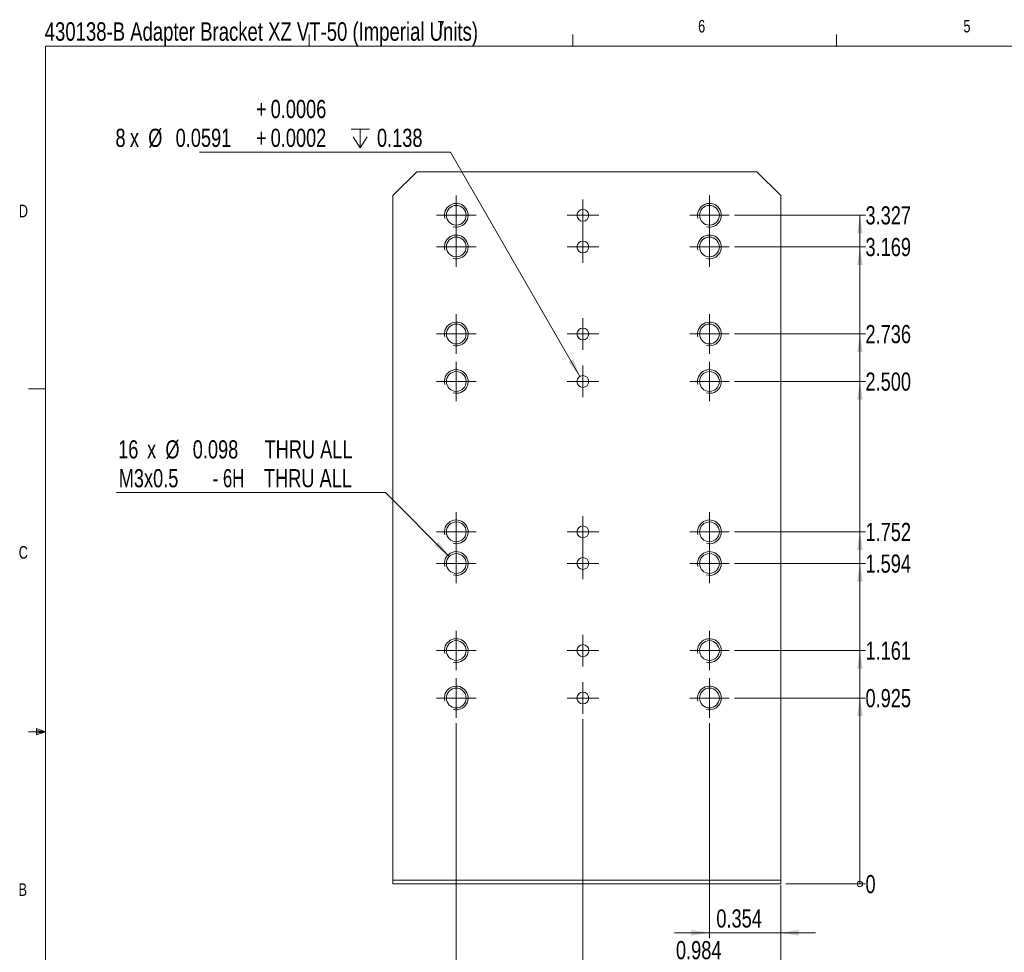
# Model space of a CAD drawing. Header units: inches. Extents: x 0.3 to 11.1, y 0.1 to 7.2.
# Tile 2 of 4: x 0.3 to 5.2, y 2.6 to 7.2. Entities that reach past the tile are written whole.
import ezdxf

# ---------------------------------------------------------------- set-up
doc = ezdxf.new("R2010")
doc.units = ezdxf.units.IN
doc.header["$LTSCALE"] = 0.666667
doc.header["$MEASUREMENT"] = 0
doc.styles.add('SLDTEXTSTYLE0', font='TXT', dxfattribs={"width": 0.75})
doc.styles.add('SLDTEXTSTYLE4', font='TXT', dxfattribs={"width": 0.6875})
doc.dimstyles.new('SLDDIMSTYLE0', dxfattribs={"dimtxt": 0.090278, "dimasz": 0.090278, "dimexe": 0, "dimexo": 0.0625, "dimgap": 0.022569, "dimtad": 1, "dimdec": 3, "dimrnd": 1e-09, "dimdsep": 46, "dimtxsty": 'SLDTEXTSTYLE0', "dimsah": 1, "dimcen": 0.09, "dimadec": 0, "dimazin": 2, "dimtfac": 1, "dimtdec": 3, "dimtmove": 0, "dimatfit": 0, "dimfxl": 1, "dimfrac": 2, "dimtolj": 1, "dimtzin": 12, "dimarcsym": 0})
doc.dimstyles.new('SLDDIMSTYLE1', dxfattribs={"dimtxt": 0.090278, "dimasz": 0.090278, "dimexe": 0, "dimexo": 0.0625, "dimgap": 0.022569, "dimtad": 1, "dimdec": 3, "dimrnd": 1e-09, "dimzin": 12, "dimdsep": 46, "dimtxsty": 'SLDTEXTSTYLE0', "dimsah": 1, "dimcen": 0.09, "dimadec": 0, "dimazin": 3, "dimtfac": 1, "dimtdec": 3, "dimtofl": 0, "dimtmove": 0, "dimatfit": 3, "dimfxl": 1, "dimfrac": 2, "dimtolj": 1, "dimtzin": 12, "dimarcsym": 0})
doc.dimstyles.new('SLDDIMSTYLE10', dxfattribs={"dimtxt": 0.090278, "dimasz": 0.090278, "dimexe": 0, "dimexo": 0.0625, "dimgap": 0.022569, "dimtad": 0, "dimtih": 1, "dimtoh": 1, "dimdec": 3, "dimrnd": 1e-09, "dimzin": 12, "dimdsep": 46, "dimtxsty": 'SLDTEXTSTYLE0', "dimsah": 1, "dimcen": 0.09, "dimadec": 0, "dimazin": 3, "dimtfac": 1, "dimtdec": 3, "dimtofl": 0, "dimtmove": 0, "dimatfit": 3, "dimfxl": 1, "dimfrac": 2, "dimtolj": 1, "dimtzin": 12, "dimarcsym": 0})
doc.dimstyles.new('SLDDIMSTYLE11', dxfattribs={"dimtxt": 0.090278, "dimasz": 0.090278, "dimexe": 0, "dimexo": 0.0625, "dimgap": 0.022569, "dimtad": 0, "dimtih": 1, "dimtoh": 1, "dimdec": 3, "dimrnd": 1e-09, "dimzin": 4, "dimdsep": 46, "dimtxsty": 'SLDTEXTSTYLE0', "dimsah": 1, "dimcen": 0.09, "dimadec": 0, "dimazin": 1, "dimtfac": 1, "dimtdec": 3, "dimtofl": 0, "dimtmove": 0, "dimatfit": 3, "dimfxl": 1, "dimfrac": 2, "dimtolj": 1, "dimtzin": 12, "dimarcsym": 0})
doc.dimstyles.new('SLDDIMSTYLE12', dxfattribs={"dimtxt": 0.090278, "dimasz": 0.090278, "dimexe": 0, "dimexo": 0.0625, "dimgap": 0.022569, "dimtad": 0, "dimtih": 1, "dimtoh": 1, "dimdec": 4, "dimrnd": 1e-09, "dimdsep": 46, "dimtxsty": 'SLDTEXTSTYLE0', "dimsah": 1, "dimcen": 0, "dimadec": 0, "dimazin": 2, "dimtol": 1, "dimtp": 0.001, "dimtfac": 1, "dimtdec": 3, "dimtofl": 0, "dimtmove": 0, "dimatfit": 3, "dimfxl": 1, "dimfrac": 2, "dimtolj": 1, "dimtzin": 0, "dimarcsym": 0})
doc.dimstyles.new('SLDDIMSTYLE13', dxfattribs={"dimtxt": 0.090278, "dimasz": 0.090278, "dimexe": 0, "dimexo": 0.0625, "dimgap": 0.022569, "dimtad": 0, "dimtih": 1, "dimtoh": 1, "dimdec": 3, "dimrnd": 1e-09, "dimdsep": 46, "dimtxsty": 'SLDTEXTSTYLE0', "dimsah": 1, "dimcen": 0, "dimadec": 0, "dimazin": 2, "dimtfac": 1, "dimtdec": 3, "dimtofl": 0, "dimtmove": 0, "dimatfit": 3, "dimfxl": 1, "dimfrac": 2, "dimtolj": 1, "dimtzin": 12, "dimarcsym": 0})
doc.dimstyles.new('SLDDIMSTYLE2', dxfattribs={"dimtxt": 0.090278, "dimasz": 0.090278, "dimexe": 0, "dimexo": 0.0625, "dimgap": 0.022569, "dimtad": 1, "dimdec": 3, "dimrnd": 1e-09, "dimdsep": 46, "dimtxsty": 'SLDTEXTSTYLE0', "dimsah": 1, "dimcen": 0.09, "dimadec": 0, "dimazin": 2, "dimtfac": 1, "dimtdec": 3, "dimtofl": 0, "dimtmove": 0, "dimatfit": 3, "dimfxl": 1, "dimfrac": 2, "dimtolj": 1, "dimtzin": 12, "dimarcsym": 0})
doc.dimstyles.new('SLDDIMSTYLE8', dxfattribs={"dimtxt": 0.090278, "dimasz": 0.009259, "dimexe": 0, "dimexo": 0.0625, "dimgap": 0.022569, "dimtad": 0, "dimtih": 1, "dimtoh": 1, "dimdec": 0, "dimrnd": 1e-09, "dimdsep": 46, "dimtxsty": 'SLDTEXTSTYLE0', "dimblk1": 'ORIGIN', "dimblk2": 'ORIGIN', "dimsah": 1, "dimcen": 0.09, "dimadec": 0, "dimazin": 2, "dimtfac": 1, "dimtdec": 3, "dimtofl": 0, "dimtmove": 0, "dimatfit": 3, "dimldrblk": 'ORIGIN', "dimfxl": 1, "dimfrac": 2, "dimtolj": 1, "dimtzin": 12, "dimarcsym": 0})
doc.dimstyles.new('SLDDIMSTYLE9', dxfattribs={"dimtxt": 0.090278, "dimasz": 0.090278, "dimexe": 0, "dimexo": 0.0625, "dimgap": 0.022569, "dimtad": 0, "dimtih": 1, "dimtoh": 1, "dimdec": 3, "dimrnd": 1e-09, "dimdsep": 46, "dimtxsty": 'SLDTEXTSTYLE0', "dimsah": 1, "dimcen": 0.09, "dimadec": 0, "dimazin": 2, "dimtfac": 1, "dimtdec": 3, "dimtofl": 0, "dimtmove": 0, "dimatfit": 3, "dimfxl": 1, "dimfrac": 2, "dimtolj": 1, "dimtzin": 12, "dimarcsym": 0})

# ---------------------------------------------------------------- blocks, each defined once
blk = doc.blocks.new('_ORIGIN')
at = {"color": 0, "linetype": 'ByBlock', "lineweight": -2}
blk.add_line((0, 0), (-1, 0), dxfattribs=at)
blk.add_circle((0, 0), 0.5, dxfattribs=at)
blk = doc.blocks.new('_D_10')
at = {"color": 7, "linetype": 'Continuous', "lineweight": 0, "transparency": 16777216}
blk.add_line((4.1025, 2.9257), (4.4982, 2.9257), dxfattribs=at)
at = {"color": 7, "linetype": 'Continuous', "lineweight": 0, "transparency": 16777216, "xscale": 0.0277777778, "yscale": 0.0277777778}
blk.add_blockref('_ORIGIN', (4.4705, 2.9257, 0.0039), dxfattribs=at)
at = {"color": 7, "linetype": 'Continuous', "lineweight": 0, "transparency": 16777216, "insert": (4.4982, 2.9704), "char_height": 0.0903, "attachment_point": 1, "style": 'SLDTEXTSTYLE0'}
blk.add_mtext('0', dxfattribs=at)
blk = doc.blocks.new('_D_11')
at = {"color": 7, "linetype": 'Continuous', "lineweight": 0, "transparency": 16777216}
for p, q in [((3.8466, 3.8509), (4.4982, 3.8509)), ((4.4705, 2.9257), (4.4705, 3.8509))]:
    blk.add_line(p, q, dxfattribs=at)
blk.add_solid([(4.4705, 3.8509), (4.4566, 3.7607), (4.4844, 3.7607)], dxfattribs=at)
at = {"color": 7, "linetype": 'Continuous', "lineweight": 0, "transparency": 16777216, "insert": (4.4982, 3.8956), "char_height": 0.09028, "attachment_point": 1, "style": 'SLDTEXTSTYLE0'}
blk.add_mtext('0.925', dxfattribs=at)
blk = doc.blocks.new('_D_12')
at = {"color": 7, "linetype": 'Continuous', "lineweight": 0, "transparency": 16777216}
for p, q in [((3.8466, 4.0872), (4.4982, 4.0872)), ((4.4705, 3.8509), (4.4705, 4.0872))]:
    blk.add_line(p, q, dxfattribs=at)
blk.add_solid([(4.4705, 4.0872), (4.4566, 3.9969), (4.4844, 3.9969)], dxfattribs=at)
at = {"color": 7, "linetype": 'Continuous', "lineweight": 0, "transparency": 16777216, "insert": (4.4982, 4.1318), "char_height": 0.09028, "attachment_point": 1, "style": 'SLDTEXTSTYLE0'}
blk.add_mtext('1.161', dxfattribs=at)
blk = doc.blocks.new('_D_13')
at = {"color": 7, "linetype": 'Continuous', "lineweight": 0, "transparency": 16777216}
for p, q in [((3.8466, 4.5202), (4.4982, 4.5202)), ((4.4705, 4.0872), (4.4705, 4.5202))]:
    blk.add_line(p, q, dxfattribs=at)
blk.add_solid([(4.4705, 4.5202), (4.4566, 4.4299), (4.4844, 4.4299)], dxfattribs=at)
at = {"color": 7, "linetype": 'Continuous', "lineweight": 0, "transparency": 16777216, "insert": (4.4982, 4.5649), "char_height": 0.09028, "attachment_point": 1, "style": 'SLDTEXTSTYLE0'}
blk.add_mtext('1.594', dxfattribs=at)
blk = doc.blocks.new('_D_14')
at = {"color": 7, "linetype": 'Continuous', "lineweight": 0, "transparency": 16777216}
for p, q in [((3.8466, 4.6777), (4.4982, 4.6777)), ((4.4705, 4.5202), (4.4705, 4.6777))]:
    blk.add_line(p, q, dxfattribs=at)
blk.add_solid([(4.4705, 4.6777), (4.4566, 4.5874), (4.4844, 4.5874)], dxfattribs=at)
at = {"color": 7, "linetype": 'Continuous', "lineweight": 0, "transparency": 16777216, "insert": (4.4982, 4.7224), "char_height": 0.09028, "attachment_point": 1, "style": 'SLDTEXTSTYLE0'}
blk.add_mtext('1.752', dxfattribs=at)
blk = doc.blocks.new('_D_15')
at = {"color": 7, "linetype": 'Continuous', "lineweight": 0, "transparency": 16777216}
for p, q in [((3.8466, 5.4257), (4.4982, 5.4257)), ((4.4705, 4.6777), (4.4705, 5.4257))]:
    blk.add_line(p, q, dxfattribs=at)
blk.add_solid([(4.4705, 5.4257), (4.4566, 5.3355), (4.4844, 5.3355)], dxfattribs=at)
at = {"color": 7, "linetype": 'Continuous', "lineweight": 0, "transparency": 16777216, "insert": (4.4982, 5.4704), "char_height": 0.09028, "attachment_point": 1, "style": 'SLDTEXTSTYLE0'}
blk.add_mtext('2.500', dxfattribs=at)
blk = doc.blocks.new('_D_16')
at = {"color": 7, "linetype": 'Continuous', "lineweight": 0, "transparency": 16777216}
for p, q in [((3.8466, 5.662), (4.4982, 5.662)), ((4.4705, 5.4257), (4.4705, 5.662))]:
    blk.add_line(p, q, dxfattribs=at)
blk.add_solid([(4.4705, 5.662), (4.4566, 5.5717), (4.4844, 5.5717)], dxfattribs=at)
at = {"color": 7, "linetype": 'Continuous', "lineweight": 0, "transparency": 16777216, "insert": (4.4982, 5.7066), "char_height": 0.09028, "attachment_point": 1, "style": 'SLDTEXTSTYLE0'}
blk.add_mtext('2.736', dxfattribs=at)
blk = doc.blocks.new('_D_17')
at = {"color": 7, "linetype": 'Continuous', "lineweight": 0, "transparency": 16777216}
for p, q in [((3.8466, 6.095), (4.4982, 6.095)), ((4.4705, 5.662), (4.4705, 6.095))]:
    blk.add_line(p, q, dxfattribs=at)
blk.add_solid([(4.4705, 6.095), (4.4566, 6.0047), (4.4844, 6.0047)], dxfattribs=at)
at = {"color": 7, "linetype": 'Continuous', "lineweight": 0, "transparency": 16777216, "insert": (4.4982, 6.1397), "char_height": 0.09028, "attachment_point": 1, "style": 'SLDTEXTSTYLE0'}
blk.add_mtext('3.169', dxfattribs=at)
blk = doc.blocks.new('_D_18')
at = {"color": 7, "linetype": 'Continuous', "lineweight": 0, "transparency": 16777216}
for p, q in [((3.8466, 6.2525), (4.4982, 6.2525)), ((4.4705, 6.095), (4.4705, 6.2525))]:
    blk.add_line(p, q, dxfattribs=at)
blk.add_solid([(4.4705, 6.2525), (4.4566, 6.1622), (4.4844, 6.1622)], dxfattribs=at)
at = {"color": 7, "linetype": 'Continuous', "lineweight": 0, "transparency": 16777216, "insert": (4.4982, 6.2972), "char_height": 0.09028, "attachment_point": 1, "style": 'SLDTEXTSTYLE0'}
blk.add_mtext('3.327', dxfattribs=at)
blk = doc.blocks.new('_D_19')
at = {"color": 7, "linetype": 'Continuous', "lineweight": 0, "transparency": 16777216}
for p, q in [((3.7219, 3.7263), (3.7219, 2.6567)), ((4.0763, 2.9192), (4.0763, 2.6567)), ((3.7219, 2.683), (3.5483, 2.683)), ((4.0763, 2.683), (3.7219, 2.683)), ((4.0763, 2.683), (4.2499, 2.683))]:
    blk.add_line(p, q, dxfattribs=at)
for points in [[(3.7219, 2.683), (3.6317, 2.6968), (3.6317, 2.6691)], [(4.0763, 2.683), (4.1665, 2.6691), (4.1665, 2.6968)]]:
    blk.add_solid(points, dxfattribs=at)
at = {"color": 7, "linetype": 'Continuous', "lineweight": 0, "transparency": 16777216, "insert": (3.7562, 2.7993), "char_height": 0.09028, "attachment_point": 1, "style": 'SLDTEXTSTYLE0'}
blk.add_mtext('0.354', dxfattribs=at)
blk = doc.blocks.new('_D_20')
at = {"color": 7, "linetype": 'Continuous', "lineweight": 0, "transparency": 16777216}
for p, q in [((3.092, 3.7459), (3.092, 2.4992)), ((4.0763, 2.9192), (4.0763, 2.4992)), ((4.0763, 2.5255), (3.092, 2.5255))]:
    blk.add_line(p, q, dxfattribs=at)
for points in [[(3.092, 2.5255), (3.1823, 2.5116), (3.1823, 2.5394)], [(4.0763, 2.5255), (3.986, 2.5394), (3.986, 2.5116)]]:
    blk.add_solid(points, dxfattribs=at)
at = {"color": 7, "linetype": 'Continuous', "lineweight": 0, "transparency": 16777216, "insert": (3.5553, 2.6418), "char_height": 0.09028, "attachment_point": 1, "style": 'SLDTEXTSTYLE0'}
blk.add_mtext('0.984', dxfattribs=at)
blk = doc.blocks.new('_D_21')
at = {"color": 7, "linetype": 'Continuous', "lineweight": 0, "transparency": 16777216}
for p, q in [((2.4621, 3.7263), (2.4621, 2.3417)), ((4.0763, 2.9192), (4.0763, 2.3417)), ((4.0763, 2.368), (2.4621, 2.368))]:
    blk.add_line(p, q, dxfattribs=at)
for points in [[(2.4621, 2.368), (2.5524, 2.3541), (2.5524, 2.3819)], [(4.0763, 2.368), (3.986, 2.3819), (3.986, 2.3541)]]:
    blk.add_solid(points, dxfattribs=at)
at = {"color": 7, "linetype": 'Continuous', "lineweight": 0, "transparency": 16777216, "insert": (3.1348, 2.4844), "char_height": 0.09028, "attachment_point": 1, "style": 'SLDTEXTSTYLE0'}
blk.add_mtext('1.614', dxfattribs=at)
blk = doc.blocks.new('SW_SYMBOL_HOLE_DEPTH')
at = {"color": 0, "linetype": 'Continuous', "lineweight": 0}
for p, q in [((0, 23), (21, 23)), ((10.5, 23), (10.5, 2)), ((2.6, 14.6), (10.5, 2)), ((18.4, 14.6), (10.5, 2))]:
    blk.add_line(p, q, dxfattribs=at)
blk = doc.blocks.new('_D_22')
at = {"color": 7, "linetype": 'Continuous', "lineweight": 0, "transparency": 16777216}
for p, q in [((2.4332, 6.5667), (1.1849, 6.5667)), ((3.0772, 5.4513), (2.4332, 6.5667))]:
    blk.add_line(p, q, dxfattribs=at)
blk.add_solid([(3.0772, 5.4513), (3.0441, 5.5364), (3.0201, 5.5225)], dxfattribs=at)
at = {"color": 7, "linetype": 'Continuous', "lineweight": 0, "transparency": 16777216, "xscale": 0.0043935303, "yscale": 0.0043935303, "zscale": 0.0043935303}
blk.add_blockref('SW_SYMBOL_HOLE_DEPTH', (1.9384, 6.5792), dxfattribs=at)
at = {"color": 7, "linetype": 'Continuous', "lineweight": 0, "transparency": 16777216, "attachment_point": 1, "style": 'SLDTEXTSTYLE0'}
for s, insert, char_height in [('+', (1.4656, 6.8265), 0.0903), ('0.0006', (1.5385, 6.8265), 0.09028), ('8', (0.7664, 6.6831), 0.0903), ('%%c', (0.9294, 6.6831), 0.09028), ('0.0591', (1.0657, 6.6831), 0.09028), ('+', (1.4656, 6.6831), 0.0903), ('0.0002', (1.5385, 6.6831), 0.09028), ('0.138', (2.0675, 6.6831), 0.09028), ('x', (0.8383, 6.6831), 0.0903)]:
    blk.add_mtext(s, dxfattribs=dict(at, insert=insert, char_height=char_height))
blk = doc.blocks.new('_D_23')
at = {"color": 7, "linetype": 'Continuous', "lineweight": 0, "transparency": 16777216}
for p, q in [((2.1104, 4.8733), (0.7722, 4.8733)), ((2.4274, 4.5551), (2.1104, 4.8733))]:
    blk.add_line(p, q, dxfattribs=at)
blk.add_solid([(2.4274, 4.5551), (2.3735, 4.6289), (2.3538, 4.6092)], dxfattribs=at)
at = {"color": 7, "linetype": 'Continuous', "lineweight": 0, "transparency": 16777216, "attachment_point": 1}
for s, insert, char_height, style in [('16', (0.7796, 5.1331), 0.09028, 'SLDTEXTSTYLE0'), ('x', (0.9236, 5.1331), 0.0903, 'SLDTEXTSTYLE0'), ('%%c', (1.0147, 5.1331), 0.09028, 'SLDTEXTSTYLE0'), ('0.098', (1.1509, 5.1331), 0.09028, 'SLDTEXTSTYLE0'), ('THRU ALL', (1.5082, 5.1331), 0.09028, 'SLDTEXTSTYLE0'), ('M3x0.5', (0.7825, 4.9897), 0.09028, 'SLDTEXTSTYLE0'), ('- 6H', (1.2504, 4.9897), 0.09028, 'SLDTEXTSTYLE4'), ('THRU ALL', (1.5053, 4.9897), 0.09028, 'SLDTEXTSTYLE0')]:
    blk.add_mtext(s, dxfattribs=dict(at, insert=insert, char_height=char_height, style=style))
blk = doc.blocks.new('SW_CENTERMARKSYMBOL_2')
at = {"color": 0, "linetype": 'Continuous', "lineweight": 0}
for p, q in [((0, 0.0492), (0, 0.0984)), ((0, 0), (0, 0.0492)), ((-0.0492, 0), (-0.0984, 0)), ((0, 0), (-0.0492, 0)), ((0, 0), (0, -0.0492)), ((0, 0), (0.0492, 0)), ((0.0492, 0), (0.0984, 0)), ((0, -0.0492), (0, -0.0984))]:
    blk.add_line(p, q, dxfattribs=at)
blk = doc.blocks.new('SW_CENTERMARKSYMBOL_3')
at = {"color": 0, "linetype": 'Continuous', "lineweight": 0}
for p, q in [((0, 0.0492), (0, 0.0787)), ((0, 0), (0, 0.0492)), ((-0.0492, 0), (-0.0787, 0)), ((0, 0), (-0.0492, 0)), ((0, 0), (0, -0.0492)), ((0, 0), (0.0492, 0)), ((0.0492, 0), (0.0787, 0)), ((0, -0.0492), (0, -0.0787))]:
    blk.add_line(p, q, dxfattribs=at)
blk = doc.blocks.new('SW_CENTERMARKSYMBOL_4')
at = {"color": 0, "linetype": 'Continuous', "lineweight": 0}
for p, q in [((0, 0.0492), (0, 0.0984)), ((0, 0), (0, 0.0492)), ((-0.0492, 0), (-0.0984, 0)), ((0, 0), (-0.0492, 0)), ((0, 0), (0, -0.0492)), ((0, 0), (0.0492, 0)), ((0.0492, 0), (0.0984, 0)), ((0, -0.0492), (0, -0.0984))]:
    blk.add_line(p, q, dxfattribs=at)
blk = doc.blocks.new('SW_CENTERMARKSYMBOL_5')
at = {"color": 0, "linetype": 'Continuous', "lineweight": 0}
for p, q in [((0, 0.0492), (0, 0.0984)), ((0, 0), (0, 0.0492)), ((-0.0492, 0), (-0.0984, 0)), ((0, 0), (-0.0492, 0)), ((0, 0), (0, -0.0492)), ((0, 0), (0.0492, 0)), ((0.0492, 0), (0.0984, 0)), ((0, -0.0492), (0, -0.0984))]:
    blk.add_line(p, q, dxfattribs=at)
blk = doc.blocks.new('SW_CENTERMARKSYMBOL_6')
at = {"color": 0, "linetype": 'Continuous', "lineweight": 0}
for p, q in [((0, 0.0492), (0, 0.0787)), ((0, 0), (0, 0.0492)), ((-0.0492, 0), (-0.0787, 0)), ((0, 0), (-0.0492, 0)), ((0, 0), (0, -0.0492)), ((0, 0), (0.0492, 0)), ((0.0492, 0), (0.0787, 0)), ((0, -0.0492), (0, -0.0787))]:
    blk.add_line(p, q, dxfattribs=at)
blk = doc.blocks.new('SW_CENTERMARKSYMBOL_7')
at = {"color": 0, "linetype": 'Continuous', "lineweight": 0}
for p, q in [((0, 0.0492), (0, 0.0984)), ((0, 0), (0, 0.0492)), ((-0.0492, 0), (-0.0984, 0)), ((0, 0), (-0.0492, 0)), ((0, 0), (0, -0.0492)), ((0, 0), (0.0492, 0)), ((0.0492, 0), (0.0984, 0)), ((0, -0.0492), (0, -0.0984))]:
    blk.add_line(p, q, dxfattribs=at)
blk = doc.blocks.new('SW_CENTERMARKSYMBOL_8')
at = {"color": 0, "linetype": 'Continuous', "lineweight": 0}
for p, q in [((0, 0.0492), (0, 0.0984)), ((0, 0), (0, 0.0492)), ((-0.0492, 0), (-0.0984, 0)), ((0, 0), (-0.0492, 0)), ((0, 0), (0, -0.0492)), ((0, 0), (0.0492, 0)), ((0.0492, 0), (0.0984, 0)), ((0, -0.0492), (0, -0.0984))]:
    blk.add_line(p, q, dxfattribs=at)
blk = doc.blocks.new('SW_CENTERMARKSYMBOL_9')
at = {"color": 0, "linetype": 'Continuous', "lineweight": 0}
for p, q in [((0, 0.0492), (0, 0.0787)), ((0, 0), (0, 0.0492)), ((-0.0492, 0), (-0.0787, 0)), ((0, 0), (-0.0492, 0)), ((0, 0), (0, -0.0492)), ((0, 0), (0.0492, 0)), ((0.0492, 0), (0.0787, 0)), ((0, -0.0492), (0, -0.0787))]:
    blk.add_line(p, q, dxfattribs=at)
blk = doc.blocks.new('SW_CENTERMARKSYMBOL_10')
at = {"color": 0, "linetype": 'Continuous', "lineweight": 0}
for p, q in [((0, 0.0492), (0, 0.0984)), ((0, 0), (0, 0.0492)), ((-0.0492, 0), (-0.0984, 0)), ((0, 0), (-0.0492, 0)), ((0, 0), (0, -0.0492)), ((0, 0), (0.0492, 0)), ((0.0492, 0), (0.0984, 0)), ((0, -0.0492), (0, -0.0984))]:
    blk.add_line(p, q, dxfattribs=at)
blk = doc.blocks.new('SW_CENTERMARKSYMBOL_11')
at = {"color": 0, "linetype": 'Continuous', "lineweight": 0}
for p, q in [((0, 0.0492), (0, 0.0984)), ((0, 0), (0, 0.0492)), ((-0.0492, 0), (-0.0984, 0)), ((0, 0), (-0.0492, 0)), ((0, 0), (0, -0.0492)), ((0, 0), (0.0492, 0)), ((0.0492, 0), (0.0984, 0)), ((0, -0.0492), (0, -0.0984))]:
    blk.add_line(p, q, dxfattribs=at)
blk = doc.blocks.new('SW_CENTERMARKSYMBOL_12')
at = {"color": 0, "linetype": 'Continuous', "lineweight": 0}
for p, q in [((0, 0.0492), (0, 0.0787)), ((0, 0), (0, 0.0492)), ((-0.0492, 0), (-0.0787, 0)), ((0, 0), (-0.0492, 0)), ((0, 0), (0, -0.0492)), ((0, 0), (0.0492, 0)), ((0.0492, 0), (0.0787, 0)), ((0, -0.0492), (0, -0.0787))]:
    blk.add_line(p, q, dxfattribs=at)
blk = doc.blocks.new('SW_CENTERMARKSYMBOL_13')
at = {"color": 0, "linetype": 'Continuous', "lineweight": 0}
for p, q in [((0, 0.0492), (0, 0.0984)), ((0, 0), (0, 0.0492)), ((-0.0492, 0), (-0.0984, 0)), ((0, 0), (-0.0492, 0)), ((0, 0), (0, -0.0492)), ((0, 0), (0.0492, 0)), ((0.0492, 0), (0.0984, 0)), ((0, -0.0492), (0, -0.0984))]:
    blk.add_line(p, q, dxfattribs=at)
blk = doc.blocks.new('SW_CENTERMARKSYMBOL_14')
at = {"color": 0, "linetype": 'Continuous', "lineweight": 0}
for p, q in [((0, 0.0492), (0, 0.0984)), ((0, 0), (0, 0.0492)), ((-0.0492, 0), (-0.0984, 0)), ((0, 0), (-0.0492, 0)), ((0, 0), (0, -0.0492)), ((0, 0), (0.0492, 0)), ((0.0492, 0), (0.0984, 0)), ((0, -0.0492), (0, -0.0984))]:
    blk.add_line(p, q, dxfattribs=at)
blk = doc.blocks.new('SW_CENTERMARKSYMBOL_15')
at = {"color": 0, "linetype": 'Continuous', "lineweight": 0}
for p, q in [((0, 0.0492), (0, 0.0787)), ((0, 0), (0, 0.0492)), ((-0.0492, 0), (-0.0787, 0)), ((0, 0), (-0.0492, 0)), ((0, 0), (0, -0.0492)), ((0, 0), (0.0492, 0)), ((0.0492, 0), (0.0787, 0)), ((0, -0.0492), (0, -0.0787))]:
    blk.add_line(p, q, dxfattribs=at)
blk = doc.blocks.new('SW_CENTERMARKSYMBOL_16')
at = {"color": 0, "linetype": 'Continuous', "lineweight": 0}
for p, q in [((0, 0.0492), (0, 0.0984)), ((0, 0), (0, 0.0492)), ((-0.0492, 0), (-0.0984, 0)), ((0, 0), (-0.0492, 0)), ((0, 0), (0, -0.0492)), ((0, 0), (0.0492, 0)), ((0.0492, 0), (0.0984, 0)), ((0, -0.0492), (0, -0.0984))]:
    blk.add_line(p, q, dxfattribs=at)
blk = doc.blocks.new('SW_CENTERMARKSYMBOL_17')
at = {"color": 0, "linetype": 'Continuous', "lineweight": 0}
for p, q in [((0, 0.0492), (0, 0.0984)), ((0, 0), (0, 0.0492)), ((-0.0492, 0), (-0.0984, 0)), ((0, 0), (-0.0492, 0)), ((0, 0), (0, -0.0492)), ((0, 0), (0.0492, 0)), ((0.0492, 0), (0.0984, 0)), ((0, -0.0492), (0, -0.0984))]:
    blk.add_line(p, q, dxfattribs=at)
blk = doc.blocks.new('SW_CENTERMARKSYMBOL_18')
at = {"color": 0, "linetype": 'Continuous', "lineweight": 0}
for p, q in [((0, 0.0492), (0, 0.0787)), ((0, 0), (0, 0.0492)), ((-0.0492, 0), (-0.0787, 0)), ((0, 0), (-0.0492, 0)), ((0, 0), (0, -0.0492)), ((0, 0), (0.0492, 0)), ((0.0492, 0), (0.0787, 0)), ((0, -0.0492), (0, -0.0787))]:
    blk.add_line(p, q, dxfattribs=at)
blk = doc.blocks.new('SW_CENTERMARKSYMBOL_19')
at = {"color": 0, "linetype": 'Continuous', "lineweight": 0}
for p, q in [((0, 0.0492), (0, 0.0984)), ((0, 0), (0, 0.0492)), ((-0.0492, 0), (-0.0984, 0)), ((0, 0), (-0.0492, 0)), ((0, 0), (0, -0.0492)), ((0, 0), (0.0492, 0)), ((0.0492, 0), (0.0984, 0)), ((0, -0.0492), (0, -0.0984))]:
    blk.add_line(p, q, dxfattribs=at)
blk = doc.blocks.new('SW_CENTERMARKSYMBOL_20')
at = {"color": 0, "linetype": 'Continuous', "lineweight": 0}
for p, q in [((0, 0.0492), (0, 0.0984)), ((0, 0), (0, 0.0492)), ((-0.0492, 0), (-0.0984, 0)), ((0, 0), (-0.0492, 0)), ((0, 0), (0, -0.0492)), ((0, 0), (0.0492, 0)), ((0.0492, 0), (0.0984, 0)), ((0, -0.0492), (0, -0.0984))]:
    blk.add_line(p, q, dxfattribs=at)
blk = doc.blocks.new('SW_CENTERMARKSYMBOL_21')
at = {"color": 0, "linetype": 'Continuous', "lineweight": 0}
for p, q in [((0, 0.0492), (0, 0.0787)), ((0, 0), (0, 0.0492)), ((-0.0492, 0), (-0.0787, 0)), ((0, 0), (-0.0492, 0)), ((0, 0), (0, -0.0492)), ((0, 0), (0.0492, 0)), ((0.0492, 0), (0.0787, 0)), ((0, -0.0492), (0, -0.0787))]:
    blk.add_line(p, q, dxfattribs=at)
blk = doc.blocks.new('SW_CENTERMARKSYMBOL_22')
at = {"color": 0, "linetype": 'Continuous', "lineweight": 0}
for p, q in [((0, 0.0492), (0, 0.0984)), ((0, 0), (0, 0.0492)), ((-0.0492, 0), (-0.0984, 0)), ((0, 0), (-0.0492, 0)), ((0, 0), (0, -0.0492)), ((0, 0), (0.0492, 0)), ((0.0492, 0), (0.0984, 0)), ((0, -0.0492), (0, -0.0984))]:
    blk.add_line(p, q, dxfattribs=at)
blk = doc.blocks.new('SW_CENTERMARKSYMBOL_23')
at = {"color": 0, "linetype": 'Continuous', "lineweight": 0}
for p, q in [((0, 0.0492), (0, 0.0984)), ((0, 0), (0, 0.0492)), ((-0.0492, 0), (-0.0984, 0)), ((0, 0), (-0.0492, 0)), ((0, 0), (0, -0.0492)), ((0, 0), (0.0492, 0)), ((0.0492, 0), (0.0984, 0)), ((0, -0.0492), (0, -0.0984))]:
    blk.add_line(p, q, dxfattribs=at)
blk = doc.blocks.new('SW_CENTERMARKSYMBOL_24')
at = {"color": 0, "linetype": 'Continuous', "lineweight": 0}
for p, q in [((0, 0.0492), (0, 0.0787)), ((0, 0), (0, 0.0492)), ((-0.0492, 0), (-0.0787, 0)), ((0, 0), (-0.0492, 0)), ((0, 0), (0, -0.0492)), ((0, 0), (0.0492, 0)), ((0.0492, 0), (0.0787, 0)), ((0, -0.0492), (0, -0.0787))]:
    blk.add_line(p, q, dxfattribs=at)
blk = doc.blocks.new('SW_CENTERMARKSYMBOL_25')
at = {"color": 0, "linetype": 'Continuous', "lineweight": 0}
for p, q in [((0, 0.0492), (0, 0.0984)), ((0, 0), (0, 0.0492)), ((-0.0492, 0), (-0.0984, 0)), ((0, 0), (-0.0492, 0)), ((0, 0), (0, -0.0492)), ((0, 0), (0.0492, 0)), ((0.0492, 0), (0.0984, 0)), ((0, -0.0492), (0, -0.0984))]:
    blk.add_line(p, q, dxfattribs=at)

msp = doc.modelspace()

# ---------------------------------------------------------------- linework, layer by layer
at = {"color": 7, "linetype": 'Continuous', "lineweight": 0}
for p, q in [((1.72984, 7.09472), (1.72984, 7.15125)), ((3.04217, 7.09472), (3.04217, 7.15125)), ((4.35451, 7.09472), (4.35451, 7.15125)), ((0.4175, 7.09472), (10.9175, 7.09472)), ((0.4175, 7.09472), (0.4175, 0.26138)), ((0.4175, 5.38868), (0.33417, 5.38868)), ((0.4175, 3.68264), (0.33417, 3.68264)), ((0.37271, 3.69865), (0.37271, 3.66759)), ((0.4175, 3.68264), (0.37271, 3.69865)), ((0.4175, 3.68264), (0.37271, 3.68867)), ((0.4175, 3.68264), (0.37271, 3.67577)), ((0.4175, 3.68264), (0.37271, 3.66759))]:
    msp.add_line(p, q, dxfattribs=at)
at = {"color": 7, "linetype": 'Continuous', "lineweight": 15}
for p, q in [((2.26524, 6.46904), (2.14713, 6.35093)), ((2.26524, 6.46904), (3.95815, 6.46904)), ((4.07626, 6.35093), (3.95815, 6.46904)), ((2.14713, 6.35093), (2.14713, 2.94542)), ((4.07626, 6.35093), (4.07626, 2.94542)), ((2.14713, 2.94542), (4.07626, 2.94542)), ((2.14713, 2.92573), (2.14713, 2.94542)), ((4.07626, 2.94542), (4.07626, 2.92573)), ((4.07626, 2.92573), (2.14713, 2.92573))]:
    msp.add_line(p, q, dxfattribs=at)
for centre, radius in [((2.46209, 6.25251), 0.04921), ((3.09201, 6.25251), 0.02953), ((3.72193, 6.25251), 0.04921), ((2.46209, 6.09503), 0.04921), ((3.09201, 6.09503), 0.02953), ((3.72193, 6.09503), 0.04921), ((2.46209, 5.66195), 0.04921), ((3.09201, 5.66195), 0.02953), ((3.72193, 5.66195), 0.04921), ((2.46209, 5.42573), 0.04921), ((3.09201, 5.42573), 0.02953), ((3.72193, 5.42573), 0.04921), ((2.46209, 4.6777), 0.04921), ((3.09201, 4.6777), 0.02953), ((3.72193, 4.6777), 0.04921), ((2.46209, 4.52022), 0.04921), ((3.72193, 4.52022), 0.04921), ((3.09201, 4.52022), 0.02953), ((2.46209, 4.08715), 0.04921), ((3.09205, 4.08715), 0.02953), ((3.72193, 4.08715), 0.04921), ((2.46209, 3.85093), 0.04921), ((3.09201, 3.85093), 0.02953), ((3.72193, 3.85093), 0.04921)]:
    msp.add_circle(centre, radius, dxfattribs=at)
at = {"color": 7, "linetype": 'Continuous', "lineweight": 0}
for centre in [(2.46209, 6.25251), (3.72193, 6.25251), (2.46209, 6.09503), (3.72193, 6.09503), (2.46209, 5.66195), (3.72193, 5.66195), (2.46209, 5.42573), (3.72193, 5.42573), (2.46209, 4.6777), (3.72193, 4.6777), (2.46209, 4.52022), (3.72193, 4.52022), (2.46209, 4.08715), (3.72193, 4.08715), (2.46209, 3.85093), (3.72193, 3.85093)]:
    msp.add_arc(centre, 0.05906, 255, 195, dxfattribs=at)

# ---------------------------------------------------------------- block references
for name, p in [('SW_CENTERMARKSYMBOL_14', (2.46209, 6.25251)), ('SW_CENTERMARKSYMBOL_15', (3.09201, 6.25251)), ('SW_CENTERMARKSYMBOL_16', (3.72193, 6.25251)), ('SW_CENTERMARKSYMBOL_4', (2.46209, 6.09503)), ('SW_CENTERMARKSYMBOL_3', (3.09201, 6.09503)), ('SW_CENTERMARKSYMBOL_2', (3.72193, 6.09503)), ('SW_CENTERMARKSYMBOL_17', (2.46209, 5.66195)), ('SW_CENTERMARKSYMBOL_18', (3.09201, 5.66195)), ('SW_CENTERMARKSYMBOL_19', (3.72193, 5.66195)), ('SW_CENTERMARKSYMBOL_5', (2.46209, 5.42573)), ('SW_CENTERMARKSYMBOL_6', (3.09201, 5.42573)), ('SW_CENTERMARKSYMBOL_7', (3.72193, 5.42573)), ('SW_CENTERMARKSYMBOL_20', (2.46209, 4.6777)), ('SW_CENTERMARKSYMBOL_21', (3.09201, 4.6777)), ('SW_CENTERMARKSYMBOL_22', (3.72193, 4.6777)), ('SW_CENTERMARKSYMBOL_10', (2.46209, 4.52022)), ('SW_CENTERMARKSYMBOL_8', (3.72193, 4.52022)), ('SW_CENTERMARKSYMBOL_9', (3.09201, 4.52022)), ('SW_CENTERMARKSYMBOL_23', (2.46209, 4.08715)), ('SW_CENTERMARKSYMBOL_24', (3.09205, 4.08715)), ('SW_CENTERMARKSYMBOL_25', (3.72193, 4.08715)), ('SW_CENTERMARKSYMBOL_11', (2.46209, 3.85093)), ('SW_CENTERMARKSYMBOL_12', (3.09201, 3.85093)), ('SW_CENTERMARKSYMBOL_13', (3.72193, 3.85093))]:
    msp.add_blockref(name, p, dxfattribs=at)

# ---------------------------------------------------------------- texts
at = {"color": 7, "linetype": 'Continuous', "lineweight": 0, "attachment_point": 1, "style": 'SLDTEXTSTYLE0'}
for s, insert, char_height in [('430138-B Adapter Bracket XZ VT-50 (Imperial Units)', (0.41443, 7.21274), 0.0918635), ('7', (2.36732, 7.2191), 0.0625), ('6', (3.66579, 7.2245), 0.0625), ('5', (4.9858, 7.22486), 0.0625), ('D', (0.28574, 6.30503), 0.0625), ('C', (0.28488, 4.6069), 0.0625), ('B', (0.28427, 2.92883), 0.0625)]:
    msp.add_mtext(s, dxfattribs=dict(at, insert=insert, char_height=char_height))

# ---------------------------------------------------------------- dimensions: what is measured, and where the dimension line sits
at = {"color": 7, "linetype": 'Continuous', "lineweight": 0}
for p1, p2, text, dimstyle, picture, middle in [((3.10677, 5.40016), (3.07724, 5.45131), '8x <> {\\fGDT;x}0.138\\P', 'SLDDIMSTYLE12', '_D_22', (1.7882, 6.63841)), ((2.49682, 4.48536), (2.42736, 4.55509), '16x <> THRU ALL\\PM3x0.5 - 6H THRU ALL\\P', 'SLDDIMSTYLE13', '_D_23', (1.42044, 5.01673))]:
    dim = msp.add_diameter_dim_2p(p1=p1, p2=p2, text=text, dimstyle=dimstyle, dxfattribs=at)
    dim.commit()
    dim.dimension.update_dxf_attribs({"geometry": picture, "text_midpoint": middle, "dimtype": 163})
for feature_location, offset, origin, dimstyle, picture, middle in [((3.82036, 6.25251, 0.00394), (0.67789, 0), (4.07626, 2.92573, 0.00394), 'SLDDIMSTYLE10', '_D_18', (4.64829, 6.25251)), ((3.82036, 6.09503, 0.00394), (0.67789, 0), (4.07626, 2.92573, 0.00394), 'SLDDIMSTYLE10', '_D_17', (4.64829, 6.09503)), ((3.82036, 5.66195, 0.00394), (0.67789, 0), (4.07626, 2.92573, 0.00394), 'SLDDIMSTYLE10', '_D_16', (4.64829, 5.66195)), ((3.82036, 5.42573, 0.00394), (0.67789, 0), (4.07626, 2.92573, 0.00394), 'SLDDIMSTYLE11', '_D_15', (4.64829, 5.42573)), ((3.82036, 4.6777, 0.00394), (0.67789, 0), (4.07626, 2.92573, 0.00394), 'SLDDIMSTYLE10', '_D_14', (4.64829, 4.6777)), ((3.82036, 4.52022, 0.00394), (0.67789, 0), (4.07626, 2.92573, 0.00394), 'SLDDIMSTYLE10', '_D_13', (4.64829, 4.52022)), ((3.82036, 4.08715, 0.00394), (0.67789, 0), (4.07626, 2.92573, 0.00394), 'SLDDIMSTYLE10', '_D_12', (4.64829, 4.08715)), ((3.82036, 3.85093, 0.00394), (0.67789, 0), (4.07626, 2.92573, 0.00394), 'SLDDIMSTYLE9', '_D_11', (4.64829, 3.85093)), ((4.0762608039, 2.9257344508, 0.0039370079), (0.4219829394, 0), (4.0762608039, 2.9257344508, 0.0039370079), 'SLDDIMSTYLE8', '_D_10', (4.5315963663, 2.9257344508))]:
    dim = msp.add_ordinate_dim(feature_location=feature_location, offset=offset, dtype=0, origin=origin, dimstyle=dimstyle, dxfattribs=at)
    dim.commit()
    dim.dimension.update_dxf_attribs({"geometry": picture, "text_midpoint": middle})
for base, p2, dimstyle, picture, middle in [((2.46209, 2.36799), (2.46209, 3.75251), 'SLDDIMSTYLE1', '_D_21', (3.28483, 2.36799)), ((3.09201, 2.52547), (3.09201, 3.77219), 'SLDDIMSTYLE2', '_D_20', (3.70532, 2.52547)), ((3.72193, 2.68295), (3.72193, 3.75251), 'SLDDIMSTYLE0', '_D_19', (3.90625, 2.68295))]:
    dim = msp.add_linear_dim(base=base, p1=(4.07626, 2.94542), p2=p2, dimstyle=dimstyle, dxfattribs=at)
    dim.commit()
    dim.dimension.update_dxf_attribs({"geometry": picture, "text_midpoint": middle, "dimtype": 160})

doc.saveas('drawing.dxf')
